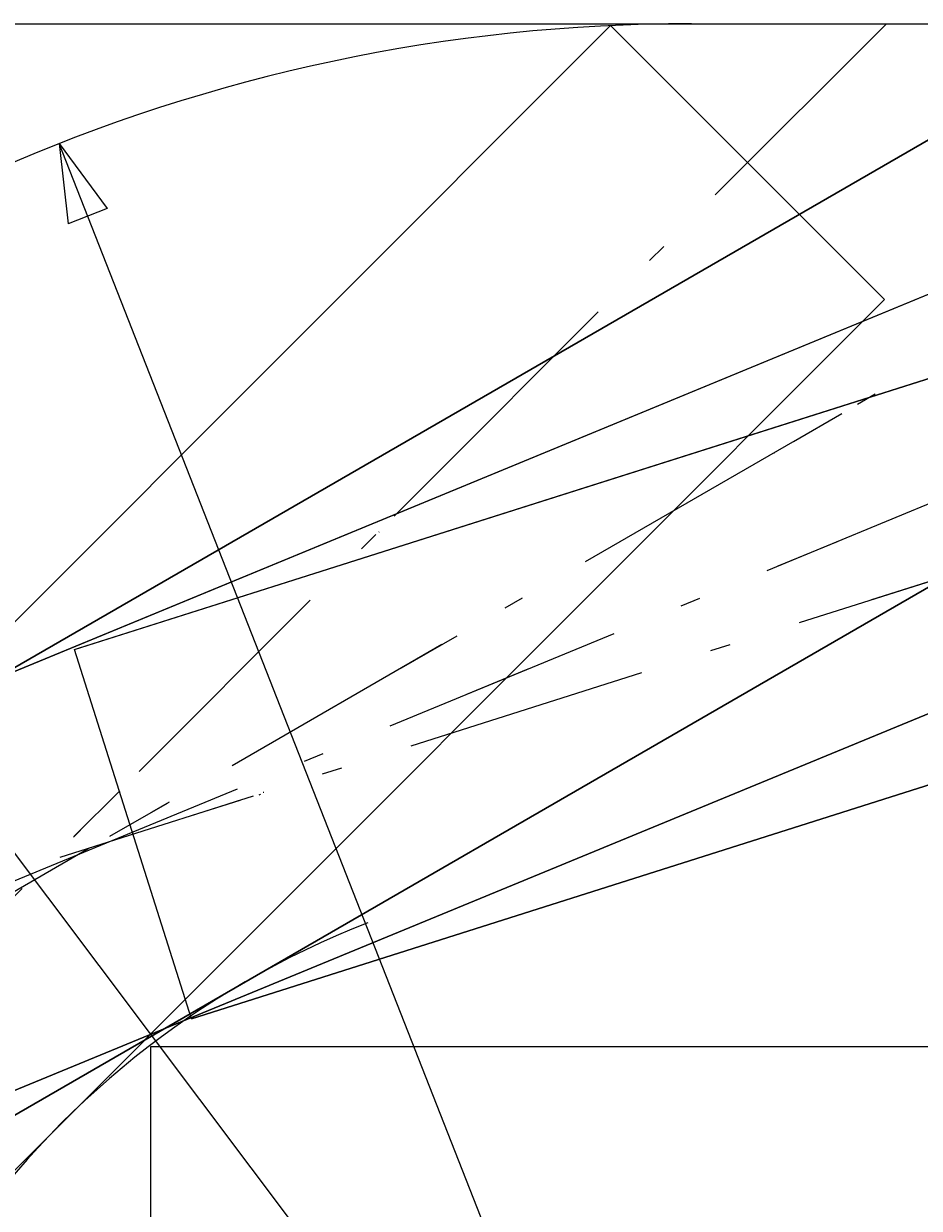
# Model space of a CAD drawing. Extents: x 7980 to 65280, y 12028 to 40493.
# Tile 15 of 17: x 14917 to 21855, y 31319 to 40490. Entities that reach past the tile are written whole.
import ezdxf
from ezdxf.enums import TextEntityAlignment as Align

# ---------------------------------------------------------------- set-up
doc = ezdxf.new("R2010")
doc.units = 0
doc.header["$LTSCALE"] = 62.5
doc.linetypes.add('CENTER', pattern=[50.5, 30, -9, 2.5, -9])
for name, color, linetype in [('10', 7, 'CONTINUOUS'), ('11', 7, 'CONTINUOUS'), ('3', 214, 'CONTINUOUS')]:
    doc.layers.add(name, color=color, linetype=linetype)
doc.styles.get("Standard").update_dxf_attribs({"font": 'txt', "bigfont": 'bigfont'})
doc.dimstyles.get("Standard").update_dxf_attribs({"dimtxt": 0.18, "dimasz": 0.18, "dimexe": 0.18, "dimexo": 0.0625, "dimgap": 0.09, "dimtad": 0, "dimtih": 1, "dimtoh": 1, "dimdec": 4, "dimzin": 0, "dimtxsty": 'STANDARD', "dimcen": 0.09, "dimazin": 3, "dimtfac": 1, "dimtdec": 4, "dimtofl": 0, "dimtmove": 0, "dimatfit": 3, "dimtolj": 1, "dimtzin": 0})

# ---------------------------------------------------------------- blocks, each defined once
blk = doc.blocks.new('*G1')
at = {"layer": '11', "color": 7, "linetype": 'CONTINUOUS'}
for p, q in [((9633.6, 32495), (23481.4, 40490)), ((23481.4, 40490), (9659.6, 32510)), ((11133.6, 29896.9), (24981.4, 37891.9)), ((24981.4, 37891.9), (11133.6, 29896.9)), ((20731.3, 37167.3), (20734.3, 37169))]:
    blk.add_line(p, q, dxfattribs=at)
at = {"layer": '11', "color": 7, "linetype": 'CENTER'}
for p, q in [((26356.6, 40417.9), (9867.4, 30897.9)), ((20879.2, 37255.6), (21254, 37471.9)), ((17843.9, 35503.2), (18274.7, 35751.9)), ((16027.6, 34454.5), (15581, 34196.6))]:
    blk.add_line(p, q, dxfattribs=at)
blk = doc.blocks.new('*G2')
at = {"layer": '11', "color": 7, "linetype": 'CONTINUOUS'}
for p, q in [((9633.6, 32495), (23481.4, 40490)), ((23481.4, 40490), (9659.6, 32510)), ((11133.6, 29896.9), (24981.4, 37891.9)), ((24981.4, 37891.9), (11133.6, 29896.9)), ((20731.3, 37167.3), (20734.3, 37169))]:
    blk.add_line(p, q, dxfattribs=at)
at = {"layer": '11', "color": 7, "linetype": 'CENTER'}
for p, q in [((26356.6, 40417.9), (9867.4, 30897.9)), ((20879.2, 37255.6), (21254, 37471.9)), ((17843.9, 35503.2), (18274.7, 35751.9)), ((16027.6, 34454.5), (15581, 34196.6))]:
    blk.add_line(p, q, dxfattribs=at)
blk = doc.blocks.new('*G3')
at = {"layer": '11', "color": 7, "linetype": 'CONTINUOUS'}
for p, q in [((8157.6, 29168.7), (19464.2, 40475.4)), ((19464.2, 40475.4), (8178.8, 29189.9)), ((21585.5, 38354), (19464.2, 40475.4)), ((19464.2, 40475.4), (21585.5, 38354)), ((10278.9, 27047.4), (21585.5, 38354)), ((21585.5, 38354), (10278.9, 27047.4)), ((17667.8, 36554.1), (17670.3, 36556.6))]:
    blk.add_line(p, q, dxfattribs=at)
at = {"layer": '11', "color": 7, "linetype": 'CENTER'}
for p, q in [((21600.2, 40490), (8796.7, 27686.6)), ((17787.8, 36677.6), (18093.8, 36983.7)), ((15309.5, 34199.4), (15661.3, 34551.1))]:
    blk.add_line(p, q, dxfattribs=at)
blk = doc.blocks.new('*G6')
at = {"layer": '11', "color": 7, "linetype": 'CONTINUOUS'}
for p, q in [((15310.8, 35644.6), (30552.3, 40479.5)), ((30552.3, 40479.5), (15339.4, 35653.6)), ((16217.9, 32785), (31459.4, 37619.9)), ((31459.4, 37619.9), (16217.9, 32785)), ((16217.9, 32785), (15310.8, 35644.6)), ((16217.9, 32785), (15310.8, 35644.6)), ((16748.6, 34521.8), (16740, 34519)), ((16776.8, 34538.6), (16773.5, 34537.5)), ((16590.5, 34476.8), (16312.8, 34388.8))]:
    blk.add_line(p, q, dxfattribs=at)
at = {"layer": '11', "color": 7, "linetype": 'CENTER'}
for p, q in [((31736.5, 39281.4), (15196.2, 34034.6)), ((21976.4, 36185.4), (21484.8, 36029.4)), ((16613.5, 34484.1), (16199.5, 34352.8))]:
    blk.add_line(p, q, dxfattribs=at)
at = {"layer": '11', "color": 7, "linetype": 'CONTINUOUS'}
blk.add_arc((16747.7, 34524.6), 3, -72.4, 17.6, dxfattribs=at)
blk = doc.blocks.new('*G7')
at = {"layer": '11', "color": 7, "linetype": 'CONTINUOUS'}
for p, q in [((12226.5, 34396.7), (27010, 40490)), ((27010, 40490), (12254.2, 34408.1)), ((13369.7, 31623), (28153.2, 37716.4)), ((28153.2, 37716.4), (13369.7, 31623))]:
    blk.add_line(p, q, dxfattribs=at)
at = {"layer": '11', "color": 7, "linetype": 'CENTER'}
for p, q in [((28242.6, 39375.6), (12247, 32782.7)), ((20762.5, 36292.6), (21222.4, 36482.1)), ((18823.5, 35493.3), (18346.6, 35296.8))]:
    blk.add_line(p, q, dxfattribs=at)
blk = doc.blocks.new('*D23')
at = {"layer": '3', "color": 214, "linetype": 'CONTINUOUS'}
for p, q in [((20041.8, 27223), (15191.4, 39561.8)), ((15191.4, 39561.8), (15562.9, 39059.1)), ((15191.4, 39561.8), (15261.8, 38940.7)), ((15562.9, 39059.1), (15261.8, 38940.7))]:
    blk.add_line(p, q, dxfattribs=at)
at = {"layer": '3', "color": 214, "linetype": 'CONTINUOUS', "width": 0.5}
blk.add_text('1', height=625, rotation=-68.54017, dxfattribs=at).set_placement((18592.3, 30910.4), align=Align.BOTTOM_LEFT)
blk = doc.blocks.new('*D24')
at = {"layer": '3', "color": 214, "linetype": 'CONTINUOUS'}
for p, q in [((20090, 27100.4), (12931.8, 36614)), ((12931.8, 36614), (13424.1, 36228.9)), ((12931.8, 36614), (13165.5, 36034.4)), ((13424.1, 36228.9), (13165.5, 36034.4))]:
    blk.add_line(p, q, dxfattribs=at)
at = {"layer": '3', "color": 214, "linetype": 'CONTINUOUS', "width": 0.5}
blk.add_text('2', height=625, rotation=-53.0416, dxfattribs=at).set_placement((17464.2, 30590.2), align=Align.BOTTOM_LEFT)

msp = doc.modelspace()

# ---------------------------------------------------------------- linework, layer by layer
at = {"layer": '10', "color": 7, "linetype": 'CONTINUOUS'}
msp.add_arc((20090, 27100.44528), 6899.9989, 111.299014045, 180, dxfattribs=at)
at = {"layer": '3', "color": 214, "linetype": 'CONTINUOUS'}
for p, q in [((7979.64802, 40490), (33344.9388, 40490)), ((15899.64802, 32570), (15899.64802, 18780)), ((33026.67682, 32570), (15899.64802, 32570))]:
    msp.add_line(p, q, dxfattribs=at)
msp.add_arc((20090, 27100.44528), 13389.55615, 90, 137.678818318, dxfattribs=at)

# ---------------------------------------------------------------- block references
at = {"layer": '11', "color": 7, "linetype": 'CONTINUOUS'}
for name in ['*G3', '*G1', '*G2', '*G7', '*G6']:
    msp.add_blockref(name, (0, 0), dxfattribs=at)

# ---------------------------------------------------------------- dimensions: what is measured, and where the dimension line sits
at = {"layer": '3', "color": 214, "linetype": 'CONTINUOUS'}
for center, mpoint, text, picture, middle in [((20041.81565, 27223.02029), (15191.44586, 39561.76067), '1', '*D23', (18940.30888, 30879.29501)), ((20090, 27100.44528), (12931.82727, 36614.02403), '2', '*D24', (17807.88162, 30653.26111))]:
    dim = msp.add_radius_dim(center=center, mpoint=mpoint, text=text, dimstyle='Standard', dxfattribs=at)
    dim.commit()
    dim.dimension.update_dxf_attribs({"geometry": picture, "text_midpoint": middle})

doc.saveas('drawing.dxf')
